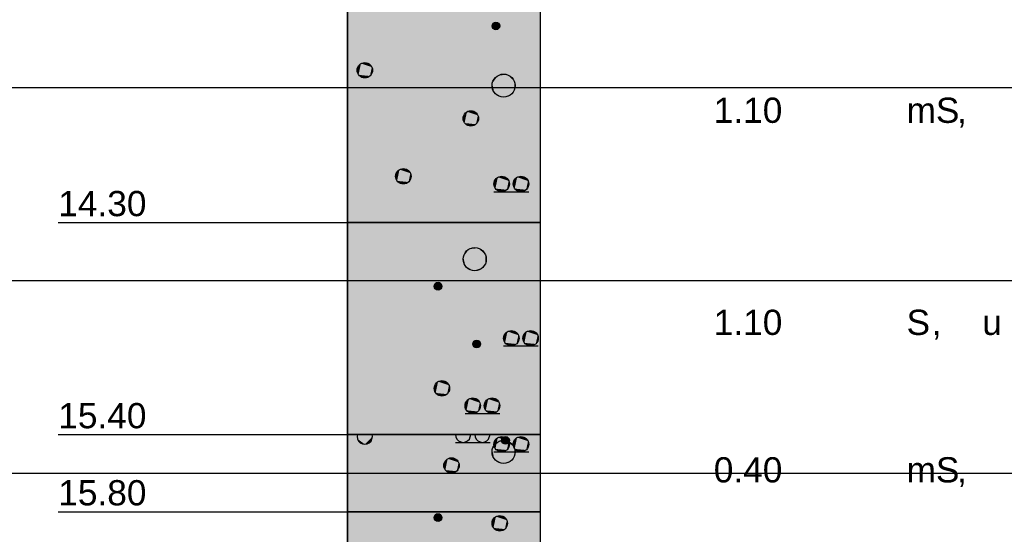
# Model space of a CAD drawing. Extents: x 20 to 841, y 890 to 1189.
# Tile 12 of 50: x 209 to 260, y 1000 to 1027. Entities that reach past the tile are written whole.
import ezdxf

# ---------------------------------------------------------------- set-up
doc = ezdxf.new("R2010")
doc.units = 0
doc.styles.add('Arial', font='Arial')

msp = doc.modelspace()

# ---------------------------------------------------------------- linework, layer by layer
at = {"layer": 'WBMassGr', "color": 7, "linetype": 'CONTINUOUS'}
for points in [[(46, 1023), (705, 1023)], [(46, 1013), (705, 1013)], [(46, 1003), (705, 1003)]]:
    msp.add_lwpolyline(points, dxfattribs=at)
at = {"layer": 'WBObjGr', "color": 7, "linetype": 'CONTINUOUS'}
for points in [[(225.794, 1159), (225.794, 959)], [(235.794, 1159), (235.794, 959)], [(210.794, 1016), (220.794, 1016), (223.794, 1016), (225.794, 1016)], [(235.794, 1016), (225.794, 1016)], [(210.794, 1005), (220.794, 1005), (223.794, 1005), (225.794, 1005)], [(235.794, 1005), (225.794, 1005)], [(210.794, 1001), (220.794, 1001), (223.794, 1001), (225.794, 1001)], [(235.794, 1001), (225.794, 1001)]]:
    msp.add_lwpolyline(points, dxfattribs=at)
at = {"layer": 'WBObjSy', "color": 7, "linetype": 'CONTINUOUS'}
for points in [[(225.794, 1016), (225.794, 1027), (235.794, 1027), (235.794, 1016), (225.794, 1016)], [(233.394, 1017.6), (235.194, 1017.6)], [(225.794, 1005), (225.794, 1016), (235.794, 1016), (235.794, 1005), (225.794, 1005)], [(233.894, 1009.6), (235.694, 1009.6)], [(231.894, 1006.1), (233.694, 1006.1)], [(225.794, 1001), (225.794, 1005), (235.794, 1005), (235.794, 1001), (225.794, 1001)], [(227.094, 1004.9), (227.078, 1005), (226.31, 1005), (226.294, 1004.9), (226.313, 1004.78), (226.37, 1004.66), (226.459, 1004.58), (226.57, 1004.52), (226.694, 1004.5), (226.817, 1004.52), (226.929, 1004.58), (227.017, 1004.66), (227.094, 1004.9)], [(232.194, 1005), (232.194, 1005), (231.394, 1005), (231.394, 1005), (231.413, 1004.88), (231.47, 1004.76), (231.559, 1004.68), (231.67, 1004.62), (231.794, 1004.6), (231.917, 1004.62), (232.029, 1004.68), (232.117, 1004.76), (232.194, 1005)], [(231.394, 1004.6), (233.194, 1004.6)], [(233.194, 1005), (233.194, 1005), (232.394, 1005), (232.394, 1005), (232.413, 1004.88), (232.47, 1004.76), (232.559, 1004.68), (232.67, 1004.62), (232.794, 1004.6), (232.917, 1004.62), (233.029, 1004.68), (233.117, 1004.76), (233.194, 1005)], [(233.394, 1004.1), (235.194, 1004.1)], [(225.794, 998), (225.794, 1001), (235.794, 1001), (235.794, 998), (225.794, 998)]]:
    msp.add_lwpolyline(points, dxfattribs=at)
for centre, radius in [((233.494, 1026.2), 0.2), ((226.694, 1023.9), 0.4), ((233.894, 1023.1), 0.6), ((232.194, 1021.4), 0.4), ((228.694, 1018.4), 0.4), ((233.794, 1018), 0.4), ((234.794, 1018), 0.4), ((232.394, 1014.1), 0.6), ((230.494, 1012.7), 0.2), ((234.294, 1010), 0.4), ((235.294, 1010), 0.4), ((232.494, 1009.7), 0.2), ((230.694, 1007.4), 0.4), ((232.294, 1006.5), 0.4), ((233.294, 1006.5), 0.4), ((233.894, 1004.1), 0.6), ((233.794, 1004.5), 0.4), ((233.994, 1004.7), 0.2), ((234.794, 1004.5), 0.4), ((231.194, 1003.4), 0.4), ((230.494, 1000.7), 0.2), ((233.694, 1000.4), 0.4)]:
    msp.add_circle(centre, radius, dxfattribs=at)
at = {"layer": 'WBObjSy', "color": 30, "linetype": 'CONTINUOUS'}
for points in [[(225.794, 1016), (225.794, 1027), (235.794, 1016), (235.794, 1027)], [(225.794, 1005), (225.794, 1016), (235.794, 1005), (235.794, 1016)], [(225.794, 1001), (225.794, 1005), (235.794, 1001), (235.794, 1005)], [(225.794, 998), (225.794, 1001), (235.794, 998), (235.794, 1001)]]:
    msp.add_solid(points, dxfattribs=at)
at = {"layer": 'WBObjSy', "color": 7, "linetype": 'CONTINUOUS'}
for points in [[(233.298, 1026.24), (233.294, 1026.2), (233.298, 1026.16)], [(233.394, 1026.37), (233.332, 1026.32), (233.298, 1026.24)], [(233.394, 1026.37), (233.298, 1026.24), (233.332, 1026.08)], [(233.332, 1026.32), (233.311, 1026.28), (233.298, 1026.24)], [(233.298, 1026.24), (233.298, 1026.16), (233.332, 1026.08)], [(233.298, 1026.16), (233.311, 1026.12), (233.332, 1026.08)], [(233.394, 1026.37), (233.36, 1026.35), (233.332, 1026.32)], [(233.394, 1026.37), (233.332, 1026.08), (233.628, 1026.05)], [(233.332, 1026.08), (233.36, 1026.05), (233.394, 1026.03)], [(233.332, 1026.08), (233.394, 1026.03), (233.473, 1026)], [(233.332, 1026.08), (233.473, 1026), (233.628, 1026.05)], [(233.473, 1026.4), (233.432, 1026.39), (233.394, 1026.37)], [(233.556, 1026.39), (233.473, 1026.4), (233.394, 1026.37)], [(233.676, 1026.28), (233.556, 1026.39), (233.394, 1026.37)], [(233.628, 1026.05), (233.676, 1026.28), (233.394, 1026.37)], [(233.394, 1026.03), (233.432, 1026.01), (233.473, 1026)], [(233.556, 1026.39), (233.515, 1026.4), (233.473, 1026.4)], [(233.473, 1026), (233.556, 1026.01), (233.628, 1026.05)], [(233.473, 1026), (233.515, 1026), (233.556, 1026.01)], [(233.628, 1026.35), (233.594, 1026.37), (233.556, 1026.39)], [(233.676, 1026.28), (233.628, 1026.35), (233.556, 1026.39)], [(233.556, 1026.01), (233.594, 1026.03), (233.628, 1026.05)], [(233.676, 1026.28), (233.656, 1026.32), (233.628, 1026.35)], [(233.628, 1026.05), (233.676, 1026.12), (233.676, 1026.28)], [(233.628, 1026.05), (233.656, 1026.08), (233.676, 1026.12)], [(233.694, 1026.2), (233.689, 1026.24), (233.676, 1026.28)], [(233.676, 1026.12), (233.694, 1026.2), (233.676, 1026.28)], [(226.302, 1023.98), (226.294, 1023.9), (226.302, 1023.82)], [(226.494, 1024.25), (226.37, 1024.14), (226.302, 1023.98)], [(226.494, 1024.25), (226.302, 1023.98), (226.37, 1023.66)], [(226.37, 1024.14), (226.328, 1024.06), (226.302, 1023.98)], [(226.302, 1023.98), (226.302, 1023.82), (226.37, 1023.66)], [(226.494, 1024.25), (226.426, 1024.2), (226.37, 1024.14)], [(226.494, 1024.25), (226.37, 1023.66), (226.961, 1023.6)], [(226.652, 1024.3), (226.57, 1024.28), (226.494, 1024.25)], [(226.817, 1024.28), (226.652, 1024.3), (226.494, 1024.25)], [(227.059, 1024.06), (226.817, 1024.28), (226.494, 1024.25)], [(226.961, 1023.6), (227.059, 1024.06), (226.494, 1024.25)], [(226.817, 1024.28), (226.736, 1024.3), (226.652, 1024.3)], [(226.961, 1024.2), (226.894, 1024.25), (226.817, 1024.28)], [(227.059, 1024.06), (226.961, 1024.2), (226.817, 1024.28)], [(227.059, 1024.06), (227.017, 1024.14), (226.961, 1024.2)], [(226.961, 1023.6), (227.059, 1023.74), (227.059, 1024.06)], [(227.094, 1023.9), (227.085, 1023.98), (227.059, 1024.06)], [(227.059, 1023.74), (227.094, 1023.9), (227.059, 1024.06)], [(226.302, 1023.82), (226.328, 1023.74), (226.37, 1023.66)], [(226.37, 1023.66), (226.426, 1023.6), (226.494, 1023.55)], [(226.37, 1023.66), (226.494, 1023.55), (226.652, 1023.5)], [(226.37, 1023.66), (226.652, 1023.5), (226.961, 1023.6)], [(226.494, 1023.55), (226.57, 1023.52), (226.652, 1023.5)], [(226.652, 1023.5), (226.817, 1023.52), (226.961, 1023.6)], [(226.652, 1023.5), (226.736, 1023.5), (226.817, 1023.52)], [(226.817, 1023.52), (226.894, 1023.55), (226.961, 1023.6)], [(226.961, 1023.6), (227.017, 1023.66), (227.059, 1023.74)], [(233.594, 1023.62), (233.408, 1023.45), (233.307, 1023.22)], [(233.594, 1023.62), (233.307, 1023.22), (233.408, 1022.75)], [(233.594, 1023.62), (233.492, 1023.55), (233.408, 1023.45)], [(233.594, 1023.62), (233.408, 1022.75), (234.295, 1022.65)], [(233.831, 1023.7), (233.708, 1023.67), (233.594, 1023.62)], [(234.079, 1023.67), (233.831, 1023.7), (233.594, 1023.62)], [(234.442, 1023.34), (234.079, 1023.67), (233.594, 1023.62)], [(234.295, 1022.65), (234.442, 1023.34), (233.594, 1023.62)], [(234.079, 1023.67), (233.956, 1023.7), (233.831, 1023.7)], [(234.295, 1023.55), (234.194, 1023.62), (234.079, 1023.67)], [(234.442, 1023.34), (234.295, 1023.55), (234.079, 1023.67)], [(234.442, 1023.34), (234.379, 1023.45), (234.295, 1023.55)], [(233.307, 1023.22), (233.294, 1023.1), (233.307, 1022.98)], [(233.408, 1023.45), (233.346, 1023.34), (233.307, 1023.22)], [(233.307, 1023.22), (233.307, 1022.98), (233.408, 1022.75)], [(233.307, 1022.98), (233.346, 1022.86), (233.408, 1022.75)], [(234.295, 1022.65), (234.442, 1022.86), (234.442, 1023.34)], [(234.494, 1023.1), (234.481, 1023.22), (234.442, 1023.34)], [(234.442, 1022.86), (234.494, 1023.1), (234.442, 1023.34)], [(233.408, 1022.75), (233.492, 1022.65), (233.594, 1022.58)], [(233.408, 1022.75), (233.594, 1022.58), (233.831, 1022.5)], [(233.408, 1022.75), (233.831, 1022.5), (234.295, 1022.65)], [(233.594, 1022.58), (233.708, 1022.53), (233.831, 1022.5)], [(233.831, 1022.5), (234.079, 1022.53), (234.295, 1022.65)], [(233.831, 1022.5), (233.956, 1022.5), (234.079, 1022.53)], [(234.079, 1022.53), (234.194, 1022.58), (234.295, 1022.65)], [(234.295, 1022.65), (234.379, 1022.75), (234.442, 1022.86)], [(231.802, 1021.48), (231.794, 1021.4), (231.802, 1021.32)], [(231.994, 1021.75), (231.87, 1021.64), (231.802, 1021.48)], [(231.994, 1021.75), (231.802, 1021.48), (231.87, 1021.16)], [(231.87, 1021.64), (231.828, 1021.56), (231.802, 1021.48)], [(231.802, 1021.48), (231.802, 1021.32), (231.87, 1021.16)], [(231.994, 1021.75), (231.926, 1021.7), (231.87, 1021.64)], [(231.994, 1021.75), (231.87, 1021.16), (232.461, 1021.1)], [(232.152, 1021.8), (232.07, 1021.78), (231.994, 1021.75)], [(232.317, 1021.78), (232.152, 1021.8), (231.994, 1021.75)], [(232.559, 1021.56), (232.317, 1021.78), (231.994, 1021.75)], [(232.461, 1021.1), (232.559, 1021.56), (231.994, 1021.75)], [(232.317, 1021.78), (232.236, 1021.8), (232.152, 1021.8)], [(232.461, 1021.7), (232.394, 1021.75), (232.317, 1021.78)], [(232.559, 1021.56), (232.461, 1021.7), (232.317, 1021.78)], [(232.559, 1021.56), (232.517, 1021.64), (232.461, 1021.7)], [(232.461, 1021.1), (232.559, 1021.24), (232.559, 1021.56)], [(232.594, 1021.4), (232.585, 1021.48), (232.559, 1021.56)], [(232.559, 1021.24), (232.594, 1021.4), (232.559, 1021.56)], [(231.802, 1021.32), (231.828, 1021.24), (231.87, 1021.16)], [(231.87, 1021.16), (231.926, 1021.1), (231.994, 1021.05)], [(231.87, 1021.16), (231.994, 1021.05), (232.152, 1021)], [(231.87, 1021.16), (232.152, 1021), (232.461, 1021.1)], [(231.994, 1021.05), (232.07, 1021.02), (232.152, 1021)], [(232.152, 1021), (232.317, 1021.02), (232.461, 1021.1)], [(232.152, 1021), (232.236, 1021), (232.317, 1021.02)], [(232.317, 1021.02), (232.394, 1021.05), (232.461, 1021.1)], [(232.461, 1021.1), (232.517, 1021.16), (232.559, 1021.24)], [(228.302, 1018.48), (228.294, 1018.4), (228.302, 1018.32)], [(228.494, 1018.75), (228.37, 1018.64), (228.302, 1018.48)], [(228.494, 1018.75), (228.302, 1018.48), (228.37, 1018.16)], [(228.37, 1018.64), (228.328, 1018.56), (228.302, 1018.48)], [(228.302, 1018.48), (228.302, 1018.32), (228.37, 1018.16)], [(228.494, 1018.75), (228.426, 1018.7), (228.37, 1018.64)], [(228.494, 1018.75), (228.37, 1018.16), (228.961, 1018.1)], [(228.652, 1018.8), (228.57, 1018.78), (228.494, 1018.75)], [(228.817, 1018.78), (228.652, 1018.8), (228.494, 1018.75)], [(229.059, 1018.56), (228.817, 1018.78), (228.494, 1018.75)], [(228.961, 1018.1), (229.059, 1018.56), (228.494, 1018.75)], [(228.817, 1018.78), (228.736, 1018.8), (228.652, 1018.8)], [(228.961, 1018.7), (228.894, 1018.75), (228.817, 1018.78)], [(229.059, 1018.56), (228.961, 1018.7), (228.817, 1018.78)], [(229.059, 1018.56), (229.017, 1018.64), (228.961, 1018.7)], [(228.961, 1018.1), (229.059, 1018.24), (229.059, 1018.56)], [(229.094, 1018.4), (229.085, 1018.48), (229.059, 1018.56)], [(229.059, 1018.24), (229.094, 1018.4), (229.059, 1018.56)], [(233.594, 1018.35), (233.47, 1018.24), (233.402, 1018.08)], [(233.594, 1018.35), (233.402, 1018.08), (233.47, 1017.76)], [(233.594, 1018.35), (233.526, 1018.3), (233.47, 1018.24)], [(233.594, 1018.35), (233.47, 1017.76), (234.061, 1017.7)], [(233.752, 1018.4), (233.67, 1018.38), (233.594, 1018.35)], [(233.917, 1018.38), (233.752, 1018.4), (233.594, 1018.35)], [(234.159, 1018.16), (233.917, 1018.38), (233.594, 1018.35)], [(234.061, 1017.7), (234.159, 1018.16), (233.594, 1018.35)], [(233.917, 1018.38), (233.836, 1018.4), (233.752, 1018.4)], [(234.061, 1018.3), (233.994, 1018.35), (233.917, 1018.38)], [(234.159, 1018.16), (234.061, 1018.3), (233.917, 1018.38)], [(234.594, 1018.35), (234.47, 1018.24), (234.402, 1018.08)], [(234.594, 1018.35), (234.402, 1018.08), (234.47, 1017.76)], [(234.594, 1018.35), (234.526, 1018.3), (234.47, 1018.24)], [(234.594, 1018.35), (234.47, 1017.76), (235.061, 1017.7)], [(234.752, 1018.4), (234.67, 1018.38), (234.594, 1018.35)], [(234.917, 1018.38), (234.752, 1018.4), (234.594, 1018.35)], [(235.159, 1018.16), (234.917, 1018.38), (234.594, 1018.35)], [(235.061, 1017.7), (235.159, 1018.16), (234.594, 1018.35)], [(234.917, 1018.38), (234.836, 1018.4), (234.752, 1018.4)], [(235.061, 1018.3), (234.994, 1018.35), (234.917, 1018.38)], [(235.159, 1018.16), (235.061, 1018.3), (234.917, 1018.38)], [(228.302, 1018.32), (228.328, 1018.24), (228.37, 1018.16)], [(228.37, 1018.16), (228.426, 1018.1), (228.494, 1018.05)], [(228.37, 1018.16), (228.494, 1018.05), (228.652, 1018)], [(228.37, 1018.16), (228.652, 1018), (228.961, 1018.1)], [(228.494, 1018.05), (228.57, 1018.02), (228.652, 1018)], [(228.652, 1018), (228.817, 1018.02), (228.961, 1018.1)], [(228.652, 1018), (228.736, 1018), (228.817, 1018.02)], [(228.817, 1018.02), (228.894, 1018.05), (228.961, 1018.1)], [(228.961, 1018.1), (229.017, 1018.16), (229.059, 1018.24)], [(233.402, 1018.08), (233.394, 1018), (233.402, 1017.92)], [(233.47, 1018.24), (233.428, 1018.16), (233.402, 1018.08)], [(233.402, 1018.08), (233.402, 1017.92), (233.47, 1017.76)], [(233.402, 1017.92), (233.428, 1017.84), (233.47, 1017.76)], [(234.159, 1018.16), (234.117, 1018.24), (234.061, 1018.3)], [(234.061, 1017.7), (234.159, 1017.84), (234.159, 1018.16)], [(234.061, 1017.7), (234.117, 1017.76), (234.159, 1017.84)], [(234.194, 1018), (234.185, 1018.08), (234.159, 1018.16)], [(234.159, 1017.84), (234.194, 1018), (234.159, 1018.16)], [(234.402, 1018.08), (234.394, 1018), (234.402, 1017.92)], [(234.47, 1018.24), (234.428, 1018.16), (234.402, 1018.08)], [(234.402, 1018.08), (234.402, 1017.92), (234.47, 1017.76)], [(234.402, 1017.92), (234.428, 1017.84), (234.47, 1017.76)], [(235.159, 1018.16), (235.117, 1018.24), (235.061, 1018.3)], [(235.061, 1017.7), (235.159, 1017.84), (235.159, 1018.16)], [(235.061, 1017.7), (235.117, 1017.76), (235.159, 1017.84)], [(235.194, 1018), (235.185, 1018.08), (235.159, 1018.16)], [(235.159, 1017.84), (235.194, 1018), (235.159, 1018.16)], [(233.47, 1017.76), (233.526, 1017.7), (233.594, 1017.65)], [(233.47, 1017.76), (233.594, 1017.65), (233.752, 1017.6)], [(233.47, 1017.76), (233.752, 1017.6), (234.061, 1017.7)], [(233.594, 1017.65), (233.67, 1017.62), (233.752, 1017.6)], [(233.752, 1017.6), (233.917, 1017.62), (234.061, 1017.7)], [(233.752, 1017.6), (233.836, 1017.6), (233.917, 1017.62)], [(233.917, 1017.62), (233.994, 1017.65), (234.061, 1017.7)], [(234.47, 1017.76), (234.526, 1017.7), (234.594, 1017.65)], [(234.47, 1017.76), (234.594, 1017.65), (234.752, 1017.6)], [(234.47, 1017.76), (234.752, 1017.6), (235.061, 1017.7)], [(234.594, 1017.65), (234.67, 1017.62), (234.752, 1017.6)], [(234.752, 1017.6), (234.917, 1017.62), (235.061, 1017.7)], [(234.752, 1017.6), (234.836, 1017.6), (234.917, 1017.62)], [(234.917, 1017.62), (234.994, 1017.65), (235.061, 1017.7)], [(232.094, 1014.62), (231.908, 1014.45), (231.807, 1014.22)], [(232.094, 1014.62), (231.807, 1014.22), (231.908, 1013.75)], [(231.908, 1014.45), (231.846, 1014.34), (231.807, 1014.22)], [(232.094, 1014.62), (231.992, 1014.55), (231.908, 1014.45)], [(232.094, 1014.62), (231.908, 1013.75), (232.795, 1013.65)], [(232.331, 1014.7), (232.208, 1014.67), (232.094, 1014.62)], [(232.579, 1014.67), (232.331, 1014.7), (232.094, 1014.62)], [(232.942, 1014.34), (232.579, 1014.67), (232.094, 1014.62)], [(232.795, 1013.65), (232.942, 1014.34), (232.094, 1014.62)], [(232.579, 1014.67), (232.456, 1014.7), (232.331, 1014.7)], [(232.795, 1014.55), (232.694, 1014.62), (232.579, 1014.67)], [(232.942, 1014.34), (232.795, 1014.55), (232.579, 1014.67)], [(232.942, 1014.34), (232.879, 1014.45), (232.795, 1014.55)], [(232.795, 1013.65), (232.942, 1013.86), (232.942, 1014.34)], [(232.994, 1014.1), (232.981, 1014.22), (232.942, 1014.34)], [(232.942, 1013.86), (232.994, 1014.1), (232.942, 1014.34)], [(231.807, 1014.22), (231.794, 1014.1), (231.807, 1013.98)], [(231.807, 1014.22), (231.807, 1013.98), (231.908, 1013.75)], [(231.807, 1013.98), (231.846, 1013.86), (231.908, 1013.75)], [(232.795, 1013.65), (232.879, 1013.75), (232.942, 1013.86)], [(231.908, 1013.75), (231.992, 1013.65), (232.094, 1013.58)], [(231.908, 1013.75), (232.094, 1013.58), (232.331, 1013.5)], [(231.908, 1013.75), (232.331, 1013.5), (232.795, 1013.65)], [(232.094, 1013.58), (232.208, 1013.53), (232.331, 1013.5)], [(232.331, 1013.5), (232.579, 1013.53), (232.795, 1013.65)], [(232.331, 1013.5), (232.456, 1013.5), (232.579, 1013.53)], [(232.579, 1013.53), (232.694, 1013.58), (232.795, 1013.65)], [(230.298, 1012.74), (230.294, 1012.7), (230.298, 1012.66)], [(230.394, 1012.87), (230.332, 1012.82), (230.298, 1012.74)], [(230.394, 1012.87), (230.298, 1012.74), (230.332, 1012.58)], [(230.332, 1012.82), (230.311, 1012.78), (230.298, 1012.74)], [(230.298, 1012.74), (230.298, 1012.66), (230.332, 1012.58)], [(230.394, 1012.87), (230.36, 1012.85), (230.332, 1012.82)], [(230.394, 1012.87), (230.332, 1012.58), (230.628, 1012.55)], [(230.473, 1012.9), (230.432, 1012.89), (230.394, 1012.87)], [(230.556, 1012.89), (230.473, 1012.9), (230.394, 1012.87)], [(230.676, 1012.78), (230.556, 1012.89), (230.394, 1012.87)], [(230.628, 1012.55), (230.676, 1012.78), (230.394, 1012.87)], [(230.556, 1012.89), (230.515, 1012.9), (230.473, 1012.9)], [(230.628, 1012.85), (230.594, 1012.87), (230.556, 1012.89)], [(230.676, 1012.78), (230.628, 1012.85), (230.556, 1012.89)], [(230.676, 1012.78), (230.656, 1012.82), (230.628, 1012.85)], [(230.628, 1012.55), (230.676, 1012.62), (230.676, 1012.78)], [(230.694, 1012.7), (230.689, 1012.74), (230.676, 1012.78)], [(230.676, 1012.62), (230.694, 1012.7), (230.676, 1012.78)], [(230.298, 1012.66), (230.311, 1012.62), (230.332, 1012.58)], [(230.332, 1012.58), (230.36, 1012.55), (230.394, 1012.53)], [(230.332, 1012.58), (230.394, 1012.53), (230.473, 1012.5)], [(230.332, 1012.58), (230.473, 1012.5), (230.628, 1012.55)], [(230.394, 1012.53), (230.432, 1012.51), (230.473, 1012.5)], [(230.473, 1012.5), (230.556, 1012.51), (230.628, 1012.55)], [(230.473, 1012.5), (230.515, 1012.5), (230.556, 1012.51)], [(230.556, 1012.51), (230.594, 1012.53), (230.628, 1012.55)], [(230.628, 1012.55), (230.656, 1012.58), (230.676, 1012.62)], [(234.094, 1010.35), (233.97, 1010.24), (233.902, 1010.08)], [(234.094, 1010.35), (233.902, 1010.08), (233.97, 1009.76)], [(233.97, 1010.24), (233.928, 1010.16), (233.902, 1010.08)], [(234.094, 1010.35), (234.026, 1010.3), (233.97, 1010.24)], [(234.094, 1010.35), (233.97, 1009.76), (234.561, 1009.7)], [(234.252, 1010.4), (234.17, 1010.38), (234.094, 1010.35)], [(234.417, 1010.38), (234.252, 1010.4), (234.094, 1010.35)], [(234.659, 1010.16), (234.417, 1010.38), (234.094, 1010.35)], [(234.561, 1009.7), (234.659, 1010.16), (234.094, 1010.35)], [(234.417, 1010.38), (234.336, 1010.4), (234.252, 1010.4)], [(234.561, 1010.3), (234.494, 1010.35), (234.417, 1010.38)], [(234.659, 1010.16), (234.561, 1010.3), (234.417, 1010.38)], [(234.659, 1010.16), (234.617, 1010.24), (234.561, 1010.3)], [(235.094, 1010.35), (234.97, 1010.24), (234.902, 1010.08)], [(235.094, 1010.35), (234.902, 1010.08), (234.97, 1009.76)], [(234.97, 1010.24), (234.928, 1010.16), (234.902, 1010.08)], [(235.094, 1010.35), (235.026, 1010.3), (234.97, 1010.24)], [(235.094, 1010.35), (234.97, 1009.76), (235.561, 1009.7)], [(235.252, 1010.4), (235.17, 1010.38), (235.094, 1010.35)], [(235.417, 1010.38), (235.252, 1010.4), (235.094, 1010.35)], [(235.659, 1010.16), (235.417, 1010.38), (235.094, 1010.35)], [(235.561, 1009.7), (235.659, 1010.16), (235.094, 1010.35)], [(235.417, 1010.38), (235.336, 1010.4), (235.252, 1010.4)], [(235.561, 1010.3), (235.494, 1010.35), (235.417, 1010.38)], [(235.659, 1010.16), (235.561, 1010.3), (235.417, 1010.38)], [(235.659, 1010.16), (235.617, 1010.24), (235.561, 1010.3)], [(232.298, 1009.74), (232.294, 1009.7), (232.298, 1009.66)], [(232.394, 1009.87), (232.332, 1009.82), (232.298, 1009.74)], [(232.394, 1009.87), (232.298, 1009.74), (232.332, 1009.58)], [(232.332, 1009.82), (232.311, 1009.78), (232.298, 1009.74)], [(232.298, 1009.74), (232.298, 1009.66), (232.332, 1009.58)], [(232.394, 1009.87), (232.36, 1009.85), (232.332, 1009.82)], [(232.394, 1009.87), (232.332, 1009.58), (232.628, 1009.55)], [(232.473, 1009.9), (232.432, 1009.89), (232.394, 1009.87)], [(232.556, 1009.89), (232.473, 1009.9), (232.394, 1009.87)], [(232.676, 1009.78), (232.556, 1009.89), (232.394, 1009.87)], [(232.628, 1009.55), (232.676, 1009.78), (232.394, 1009.87)], [(232.556, 1009.89), (232.515, 1009.9), (232.473, 1009.9)], [(232.628, 1009.85), (232.594, 1009.87), (232.556, 1009.89)], [(232.676, 1009.78), (232.628, 1009.85), (232.556, 1009.89)], [(232.676, 1009.78), (232.656, 1009.82), (232.628, 1009.85)], [(232.628, 1009.55), (232.676, 1009.62), (232.676, 1009.78)], [(232.694, 1009.7), (232.689, 1009.74), (232.676, 1009.78)], [(232.676, 1009.62), (232.694, 1009.7), (232.676, 1009.78)], [(233.902, 1010.08), (233.894, 1010), (233.902, 1009.92)], [(233.902, 1010.08), (233.902, 1009.92), (233.97, 1009.76)], [(233.902, 1009.92), (233.928, 1009.84), (233.97, 1009.76)], [(233.97, 1009.76), (234.026, 1009.7), (234.094, 1009.65)], [(233.97, 1009.76), (234.094, 1009.65), (234.252, 1009.6)], [(233.97, 1009.76), (234.252, 1009.6), (234.561, 1009.7)], [(234.252, 1009.6), (234.417, 1009.62), (234.561, 1009.7)], [(234.417, 1009.62), (234.494, 1009.65), (234.561, 1009.7)], [(234.561, 1009.7), (234.659, 1009.84), (234.659, 1010.16)], [(234.561, 1009.7), (234.617, 1009.76), (234.659, 1009.84)], [(234.694, 1010), (234.685, 1010.08), (234.659, 1010.16)], [(234.659, 1009.84), (234.694, 1010), (234.659, 1010.16)], [(234.902, 1010.08), (234.894, 1010), (234.902, 1009.92)], [(234.902, 1010.08), (234.902, 1009.92), (234.97, 1009.76)], [(234.902, 1009.92), (234.928, 1009.84), (234.97, 1009.76)], [(234.97, 1009.76), (235.026, 1009.7), (235.094, 1009.65)], [(234.97, 1009.76), (235.094, 1009.65), (235.252, 1009.6)], [(234.97, 1009.76), (235.252, 1009.6), (235.561, 1009.7)], [(235.252, 1009.6), (235.417, 1009.62), (235.561, 1009.7)], [(235.417, 1009.62), (235.494, 1009.65), (235.561, 1009.7)], [(235.561, 1009.7), (235.659, 1009.84), (235.659, 1010.16)], [(235.561, 1009.7), (235.617, 1009.76), (235.659, 1009.84)], [(235.694, 1010), (235.685, 1010.08), (235.659, 1010.16)], [(235.659, 1009.84), (235.694, 1010), (235.659, 1010.16)], [(232.298, 1009.66), (232.311, 1009.62), (232.332, 1009.58)], [(232.332, 1009.58), (232.36, 1009.55), (232.394, 1009.53)], [(232.332, 1009.58), (232.394, 1009.53), (232.473, 1009.5)], [(232.332, 1009.58), (232.473, 1009.5), (232.628, 1009.55)], [(232.394, 1009.53), (232.432, 1009.51), (232.473, 1009.5)], [(232.473, 1009.5), (232.556, 1009.51), (232.628, 1009.55)], [(232.473, 1009.5), (232.515, 1009.5), (232.556, 1009.51)], [(232.556, 1009.51), (232.594, 1009.53), (232.628, 1009.55)], [(232.628, 1009.55), (232.656, 1009.58), (232.676, 1009.62)], [(234.094, 1009.65), (234.17, 1009.62), (234.252, 1009.6)], [(234.252, 1009.6), (234.336, 1009.6), (234.417, 1009.62)], [(235.094, 1009.65), (235.17, 1009.62), (235.252, 1009.6)], [(235.252, 1009.6), (235.336, 1009.6), (235.417, 1009.62)], [(230.494, 1007.75), (230.37, 1007.64), (230.302, 1007.48)], [(230.494, 1007.75), (230.302, 1007.48), (230.37, 1007.16)], [(230.37, 1007.64), (230.328, 1007.56), (230.302, 1007.48)], [(230.494, 1007.75), (230.426, 1007.7), (230.37, 1007.64)], [(230.494, 1007.75), (230.37, 1007.16), (230.961, 1007.1)], [(230.652, 1007.8), (230.57, 1007.78), (230.494, 1007.75)], [(230.817, 1007.78), (230.652, 1007.8), (230.494, 1007.75)], [(231.059, 1007.56), (230.817, 1007.78), (230.494, 1007.75)], [(230.961, 1007.1), (231.059, 1007.56), (230.494, 1007.75)], [(230.817, 1007.78), (230.736, 1007.8), (230.652, 1007.8)], [(230.961, 1007.7), (230.894, 1007.75), (230.817, 1007.78)], [(231.059, 1007.56), (230.961, 1007.7), (230.817, 1007.78)], [(231.059, 1007.56), (231.017, 1007.64), (230.961, 1007.7)], [(230.302, 1007.48), (230.294, 1007.4), (230.302, 1007.32)], [(230.302, 1007.48), (230.302, 1007.32), (230.37, 1007.16)], [(230.302, 1007.32), (230.328, 1007.24), (230.37, 1007.16)], [(230.37, 1007.16), (230.426, 1007.1), (230.494, 1007.05)], [(230.37, 1007.16), (230.494, 1007.05), (230.652, 1007)], [(230.37, 1007.16), (230.652, 1007), (230.961, 1007.1)], [(230.961, 1007.1), (231.059, 1007.24), (231.059, 1007.56)], [(230.961, 1007.1), (231.017, 1007.16), (231.059, 1007.24)], [(231.094, 1007.4), (231.085, 1007.48), (231.059, 1007.56)], [(231.059, 1007.24), (231.094, 1007.4), (231.059, 1007.56)], [(230.494, 1007.05), (230.57, 1007.02), (230.652, 1007)], [(230.652, 1007), (230.817, 1007.02), (230.961, 1007.1)], [(230.652, 1007), (230.736, 1007), (230.817, 1007.02)], [(230.817, 1007.02), (230.894, 1007.05), (230.961, 1007.1)], [(232.094, 1006.85), (231.97, 1006.74), (231.902, 1006.58)], [(232.094, 1006.85), (231.902, 1006.58), (231.97, 1006.26)], [(231.97, 1006.74), (231.928, 1006.66), (231.902, 1006.58)], [(232.094, 1006.85), (232.026, 1006.8), (231.97, 1006.74)], [(232.094, 1006.85), (231.97, 1006.26), (232.561, 1006.2)], [(232.252, 1006.9), (232.17, 1006.88), (232.094, 1006.85)], [(232.417, 1006.88), (232.252, 1006.9), (232.094, 1006.85)], [(232.659, 1006.66), (232.417, 1006.88), (232.094, 1006.85)], [(232.561, 1006.2), (232.659, 1006.66), (232.094, 1006.85)], [(232.417, 1006.88), (232.336, 1006.9), (232.252, 1006.9)], [(232.561, 1006.8), (232.494, 1006.85), (232.417, 1006.88)], [(232.659, 1006.66), (232.561, 1006.8), (232.417, 1006.88)], [(232.659, 1006.66), (232.617, 1006.74), (232.561, 1006.8)], [(232.561, 1006.2), (232.659, 1006.34), (232.659, 1006.66)], [(232.694, 1006.5), (232.685, 1006.58), (232.659, 1006.66)], [(232.659, 1006.34), (232.694, 1006.5), (232.659, 1006.66)], [(233.094, 1006.85), (232.97, 1006.74), (232.902, 1006.58)], [(233.094, 1006.85), (232.902, 1006.58), (232.97, 1006.26)], [(232.97, 1006.74), (232.928, 1006.66), (232.902, 1006.58)], [(233.094, 1006.85), (233.026, 1006.8), (232.97, 1006.74)], [(233.094, 1006.85), (232.97, 1006.26), (233.561, 1006.2)], [(233.252, 1006.9), (233.17, 1006.88), (233.094, 1006.85)], [(233.417, 1006.88), (233.252, 1006.9), (233.094, 1006.85)], [(233.659, 1006.66), (233.417, 1006.88), (233.094, 1006.85)], [(233.561, 1006.2), (233.659, 1006.66), (233.094, 1006.85)], [(233.417, 1006.88), (233.336, 1006.9), (233.252, 1006.9)], [(233.561, 1006.8), (233.494, 1006.85), (233.417, 1006.88)], [(233.659, 1006.66), (233.561, 1006.8), (233.417, 1006.88)], [(233.659, 1006.66), (233.617, 1006.74), (233.561, 1006.8)], [(233.561, 1006.2), (233.659, 1006.34), (233.659, 1006.66)], [(233.694, 1006.5), (233.685, 1006.58), (233.659, 1006.66)], [(233.659, 1006.34), (233.694, 1006.5), (233.659, 1006.66)], [(231.902, 1006.58), (231.894, 1006.5), (231.902, 1006.42)], [(231.902, 1006.58), (231.902, 1006.42), (231.97, 1006.26)], [(231.902, 1006.42), (231.928, 1006.34), (231.97, 1006.26)], [(231.97, 1006.26), (232.026, 1006.2), (232.094, 1006.15)], [(231.97, 1006.26), (232.094, 1006.15), (232.252, 1006.1)], [(231.97, 1006.26), (232.252, 1006.1), (232.561, 1006.2)], [(232.094, 1006.15), (232.17, 1006.12), (232.252, 1006.1)], [(232.252, 1006.1), (232.417, 1006.12), (232.561, 1006.2)], [(232.252, 1006.1), (232.336, 1006.1), (232.417, 1006.12)], [(232.417, 1006.12), (232.494, 1006.15), (232.561, 1006.2)], [(232.561, 1006.2), (232.617, 1006.26), (232.659, 1006.34)], [(232.902, 1006.58), (232.894, 1006.5), (232.902, 1006.42)], [(232.902, 1006.58), (232.902, 1006.42), (232.97, 1006.26)], [(232.902, 1006.42), (232.928, 1006.34), (232.97, 1006.26)], [(232.97, 1006.26), (233.026, 1006.2), (233.094, 1006.15)], [(232.97, 1006.26), (233.094, 1006.15), (233.252, 1006.1)], [(232.97, 1006.26), (233.252, 1006.1), (233.561, 1006.2)], [(233.094, 1006.15), (233.17, 1006.12), (233.252, 1006.1)], [(233.252, 1006.1), (233.417, 1006.12), (233.561, 1006.2)], [(233.252, 1006.1), (233.336, 1006.1), (233.417, 1006.12)], [(233.417, 1006.12), (233.494, 1006.15), (233.561, 1006.2)], [(233.561, 1006.2), (233.617, 1006.26), (233.659, 1006.34)], [(226.31, 1005), (226.294, 1004.9), (226.313, 1004.78)], [(227.094, 1004.9), (227.078, 1005), (226.31, 1005)], [(227.094, 1004.9), (226.31, 1005), (226.313, 1004.78)], [(227.094, 1004.9), (226.313, 1004.78), (226.694, 1004.5)], [(226.313, 1004.78), (226.37, 1004.66), (226.459, 1004.58)], [(226.313, 1004.78), (226.459, 1004.58), (226.694, 1004.5)], [(226.459, 1004.58), (226.57, 1004.52), (226.694, 1004.5)], [(226.694, 1004.5), (226.929, 1004.58), (227.094, 1004.9)], [(226.694, 1004.5), (226.817, 1004.52), (226.929, 1004.58)], [(226.929, 1004.58), (227.017, 1004.66), (227.094, 1004.9)], [(233.594, 1004.62), (233.408, 1004.45), (233.307, 1004.22)], [(233.594, 1004.62), (233.307, 1004.22), (233.408, 1003.75)], [(233.402, 1004.58), (233.394, 1004.5), (233.402, 1004.42)], [(233.594, 1004.85), (233.47, 1004.74), (233.402, 1004.58)], [(233.594, 1004.85), (233.402, 1004.58), (233.47, 1004.26)], [(233.47, 1004.74), (233.428, 1004.66), (233.402, 1004.58)], [(233.402, 1004.58), (233.402, 1004.42), (233.47, 1004.26)], [(233.594, 1004.62), (233.492, 1004.55), (233.408, 1004.45)], [(233.594, 1004.62), (233.408, 1003.75), (234.295, 1003.65)], [(233.594, 1004.85), (233.526, 1004.8), (233.47, 1004.74)], [(233.594, 1004.85), (233.47, 1004.26), (234.061, 1004.2)], [(233.752, 1004.9), (233.67, 1004.88), (233.594, 1004.85)], [(233.917, 1004.88), (233.752, 1004.9), (233.594, 1004.85)], [(234.159, 1004.66), (233.917, 1004.88), (233.594, 1004.85)], [(234.061, 1004.2), (234.159, 1004.66), (233.594, 1004.85)], [(233.831, 1004.7), (233.708, 1004.67), (233.594, 1004.62)], [(234.079, 1004.67), (233.831, 1004.7), (233.594, 1004.62)], [(234.442, 1004.34), (234.079, 1004.67), (233.594, 1004.62)], [(234.295, 1003.65), (234.442, 1004.34), (233.594, 1004.62)], [(233.917, 1004.88), (233.836, 1004.9), (233.752, 1004.9)], [(233.798, 1004.74), (233.794, 1004.7), (233.798, 1004.66)], [(233.894, 1004.87), (233.832, 1004.82), (233.798, 1004.74)], [(233.894, 1004.87), (233.798, 1004.74), (233.832, 1004.58)], [(233.832, 1004.82), (233.811, 1004.78), (233.798, 1004.74)], [(233.798, 1004.74), (233.798, 1004.66), (233.832, 1004.58)], [(233.798, 1004.66), (233.811, 1004.62), (233.832, 1004.58)], [(234.079, 1004.67), (233.956, 1004.7), (233.831, 1004.7)], [(233.894, 1004.87), (233.86, 1004.85), (233.832, 1004.82)], [(233.894, 1004.87), (233.832, 1004.58), (234.128, 1004.55)], [(233.832, 1004.58), (233.86, 1004.55), (233.894, 1004.53)], [(233.832, 1004.58), (233.894, 1004.53), (233.973, 1004.5)], [(233.832, 1004.58), (233.973, 1004.5), (234.128, 1004.55)], [(233.973, 1004.9), (233.932, 1004.89), (233.894, 1004.87)], [(234.056, 1004.89), (233.973, 1004.9), (233.894, 1004.87)], [(234.176, 1004.78), (234.056, 1004.89), (233.894, 1004.87)], [(234.128, 1004.55), (234.176, 1004.78), (233.894, 1004.87)], [(234.061, 1004.8), (233.994, 1004.85), (233.917, 1004.88)], [(234.159, 1004.66), (234.061, 1004.8), (233.917, 1004.88)], [(234.056, 1004.89), (234.015, 1004.9), (233.973, 1004.9)], [(234.128, 1004.85), (234.094, 1004.87), (234.056, 1004.89)], [(234.176, 1004.78), (234.128, 1004.85), (234.056, 1004.89)], [(234.159, 1004.66), (234.117, 1004.74), (234.061, 1004.8)], [(234.061, 1004.2), (234.159, 1004.34), (234.159, 1004.66)], [(234.295, 1004.55), (234.194, 1004.62), (234.079, 1004.67)], [(234.442, 1004.34), (234.295, 1004.55), (234.079, 1004.67)], [(234.176, 1004.78), (234.156, 1004.82), (234.128, 1004.85)], [(234.128, 1004.55), (234.176, 1004.62), (234.176, 1004.78)], [(234.128, 1004.55), (234.156, 1004.58), (234.176, 1004.62)], [(234.194, 1004.5), (234.185, 1004.58), (234.159, 1004.66)], [(234.159, 1004.34), (234.194, 1004.5), (234.159, 1004.66)], [(234.194, 1004.7), (234.189, 1004.74), (234.176, 1004.78)], [(234.176, 1004.62), (234.194, 1004.7), (234.176, 1004.78)], [(234.402, 1004.58), (234.394, 1004.5), (234.402, 1004.42)], [(234.594, 1004.85), (234.47, 1004.74), (234.402, 1004.58)], [(234.594, 1004.85), (234.402, 1004.58), (234.47, 1004.26)], [(234.47, 1004.74), (234.428, 1004.66), (234.402, 1004.58)], [(234.402, 1004.58), (234.402, 1004.42), (234.47, 1004.26)], [(234.594, 1004.85), (234.526, 1004.8), (234.47, 1004.74)], [(234.594, 1004.85), (234.47, 1004.26), (235.061, 1004.2)], [(234.752, 1004.9), (234.67, 1004.88), (234.594, 1004.85)], [(234.917, 1004.88), (234.752, 1004.9), (234.594, 1004.85)], [(235.159, 1004.66), (234.917, 1004.88), (234.594, 1004.85)], [(235.061, 1004.2), (235.159, 1004.66), (234.594, 1004.85)], [(234.917, 1004.88), (234.836, 1004.9), (234.752, 1004.9)], [(235.061, 1004.8), (234.994, 1004.85), (234.917, 1004.88)], [(235.159, 1004.66), (235.061, 1004.8), (234.917, 1004.88)], [(235.159, 1004.66), (235.117, 1004.74), (235.061, 1004.8)], [(235.061, 1004.2), (235.159, 1004.34), (235.159, 1004.66)], [(235.194, 1004.5), (235.185, 1004.58), (235.159, 1004.66)], [(235.159, 1004.34), (235.194, 1004.5), (235.159, 1004.66)], [(233.307, 1004.22), (233.294, 1004.1), (233.307, 1003.98)], [(233.408, 1004.45), (233.346, 1004.34), (233.307, 1004.22)], [(233.307, 1004.22), (233.307, 1003.98), (233.408, 1003.75)], [(233.402, 1004.42), (233.428, 1004.34), (233.47, 1004.26)], [(233.47, 1004.26), (233.526, 1004.2), (233.594, 1004.15)], [(233.47, 1004.26), (233.594, 1004.15), (233.752, 1004.1)], [(233.47, 1004.26), (233.752, 1004.1), (234.061, 1004.2)], [(233.594, 1004.15), (233.67, 1004.12), (233.752, 1004.1)], [(233.752, 1004.1), (233.917, 1004.12), (234.061, 1004.2)], [(233.752, 1004.1), (233.836, 1004.1), (233.917, 1004.12)], [(233.894, 1004.53), (233.932, 1004.51), (233.973, 1004.5)], [(233.917, 1004.12), (233.994, 1004.15), (234.061, 1004.2)], [(233.973, 1004.5), (234.056, 1004.51), (234.128, 1004.55)], [(233.973, 1004.5), (234.015, 1004.5), (234.056, 1004.51)], [(234.056, 1004.51), (234.094, 1004.53), (234.128, 1004.55)], [(234.061, 1004.2), (234.117, 1004.26), (234.159, 1004.34)], [(234.442, 1004.34), (234.379, 1004.45), (234.295, 1004.55)], [(234.295, 1003.65), (234.442, 1003.86), (234.442, 1004.34)], [(234.402, 1004.42), (234.428, 1004.34), (234.47, 1004.26)], [(234.494, 1004.1), (234.481, 1004.22), (234.442, 1004.34)], [(234.442, 1003.86), (234.494, 1004.1), (234.442, 1004.34)], [(234.47, 1004.26), (234.526, 1004.2), (234.594, 1004.15)], [(234.47, 1004.26), (234.594, 1004.15), (234.752, 1004.1)], [(234.47, 1004.26), (234.752, 1004.1), (235.061, 1004.2)], [(234.594, 1004.15), (234.67, 1004.12), (234.752, 1004.1)], [(234.752, 1004.1), (234.917, 1004.12), (235.061, 1004.2)], [(234.752, 1004.1), (234.836, 1004.1), (234.917, 1004.12)], [(234.917, 1004.12), (234.994, 1004.15), (235.061, 1004.2)], [(235.061, 1004.2), (235.117, 1004.26), (235.159, 1004.34)], [(230.994, 1003.75), (230.87, 1003.64), (230.802, 1003.48)], [(230.994, 1003.75), (230.802, 1003.48), (230.87, 1003.16)], [(230.87, 1003.64), (230.828, 1003.56), (230.802, 1003.48)], [(230.994, 1003.75), (230.926, 1003.7), (230.87, 1003.64)], [(230.994, 1003.75), (230.87, 1003.16), (231.461, 1003.1)], [(231.152, 1003.8), (231.07, 1003.78), (230.994, 1003.75)], [(231.317, 1003.78), (231.152, 1003.8), (230.994, 1003.75)], [(231.559, 1003.56), (231.317, 1003.78), (230.994, 1003.75)], [(231.461, 1003.1), (231.559, 1003.56), (230.994, 1003.75)], [(231.317, 1003.78), (231.236, 1003.8), (231.152, 1003.8)], [(231.461, 1003.7), (231.394, 1003.75), (231.317, 1003.78)], [(231.559, 1003.56), (231.461, 1003.7), (231.317, 1003.78)], [(231.559, 1003.56), (231.517, 1003.64), (231.461, 1003.7)], [(231.461, 1003.1), (231.559, 1003.24), (231.559, 1003.56)], [(231.594, 1003.4), (231.585, 1003.48), (231.559, 1003.56)], [(231.559, 1003.24), (231.594, 1003.4), (231.559, 1003.56)], [(233.307, 1003.98), (233.346, 1003.86), (233.408, 1003.75)], [(233.408, 1003.75), (233.492, 1003.65), (233.594, 1003.58)], [(233.408, 1003.75), (233.594, 1003.58), (233.831, 1003.5)], [(233.408, 1003.75), (233.831, 1003.5), (234.295, 1003.65)], [(233.594, 1003.58), (233.708, 1003.53), (233.831, 1003.5)], [(233.831, 1003.5), (234.079, 1003.53), (234.295, 1003.65)], [(234.079, 1003.53), (234.194, 1003.58), (234.295, 1003.65)], [(234.295, 1003.65), (234.379, 1003.75), (234.442, 1003.86)], [(230.802, 1003.48), (230.794, 1003.4), (230.802, 1003.32)], [(230.802, 1003.48), (230.802, 1003.32), (230.87, 1003.16)], [(230.802, 1003.32), (230.828, 1003.24), (230.87, 1003.16)], [(230.87, 1003.16), (230.926, 1003.1), (230.994, 1003.05)], [(230.87, 1003.16), (230.994, 1003.05), (231.152, 1003)], [(230.87, 1003.16), (231.152, 1003), (231.461, 1003.1)], [(230.994, 1003.05), (231.07, 1003.02), (231.152, 1003)], [(231.152, 1003), (231.317, 1003.02), (231.461, 1003.1)], [(231.317, 1003.02), (231.394, 1003.05), (231.461, 1003.1)], [(231.461, 1003.1), (231.517, 1003.16), (231.559, 1003.24)], [(233.831, 1003.5), (233.956, 1003.5), (234.079, 1003.53)], [(231.152, 1003), (231.236, 1003), (231.317, 1003.02)], [(230.298, 1000.74), (230.294, 1000.7), (230.298, 1000.66)], [(230.394, 1000.87), (230.332, 1000.82), (230.298, 1000.74)], [(230.394, 1000.87), (230.298, 1000.74), (230.332, 1000.58)], [(230.332, 1000.82), (230.311, 1000.78), (230.298, 1000.74)], [(230.298, 1000.74), (230.298, 1000.66), (230.332, 1000.58)], [(230.298, 1000.66), (230.311, 1000.62), (230.332, 1000.58)], [(230.394, 1000.87), (230.36, 1000.85), (230.332, 1000.82)], [(230.394, 1000.87), (230.332, 1000.58), (230.628, 1000.55)], [(230.332, 1000.58), (230.36, 1000.55), (230.394, 1000.53)], [(230.332, 1000.58), (230.394, 1000.53), (230.473, 1000.5)], [(230.332, 1000.58), (230.473, 1000.5), (230.628, 1000.55)], [(230.473, 1000.9), (230.432, 1000.89), (230.394, 1000.87)], [(230.556, 1000.89), (230.473, 1000.9), (230.394, 1000.87)], [(230.676, 1000.78), (230.556, 1000.89), (230.394, 1000.87)], [(230.628, 1000.55), (230.676, 1000.78), (230.394, 1000.87)], [(230.394, 1000.53), (230.432, 1000.51), (230.473, 1000.5)], [(230.556, 1000.89), (230.515, 1000.9), (230.473, 1000.9)], [(230.473, 1000.5), (230.556, 1000.51), (230.628, 1000.55)], [(230.473, 1000.5), (230.515, 1000.5), (230.556, 1000.51)], [(230.628, 1000.85), (230.594, 1000.87), (230.556, 1000.89)], [(230.676, 1000.78), (230.628, 1000.85), (230.556, 1000.89)], [(230.556, 1000.51), (230.594, 1000.53), (230.628, 1000.55)], [(230.676, 1000.78), (230.656, 1000.82), (230.628, 1000.85)], [(230.628, 1000.55), (230.676, 1000.62), (230.676, 1000.78)], [(230.628, 1000.55), (230.656, 1000.58), (230.676, 1000.62)], [(230.694, 1000.7), (230.689, 1000.74), (230.676, 1000.78)], [(230.676, 1000.62), (230.694, 1000.7), (230.676, 1000.78)], [(233.302, 1000.48), (233.294, 1000.4), (233.302, 1000.32)], [(233.494, 1000.75), (233.37, 1000.64), (233.302, 1000.48)], [(233.494, 1000.75), (233.302, 1000.48), (233.37, 1000.16)], [(233.37, 1000.64), (233.328, 1000.56), (233.302, 1000.48)], [(233.302, 1000.48), (233.302, 1000.32), (233.37, 1000.16)], [(233.494, 1000.75), (233.426, 1000.7), (233.37, 1000.64)], [(233.494, 1000.75), (233.37, 1000.16), (233.961, 1000.1)], [(233.652, 1000.8), (233.57, 1000.78), (233.494, 1000.75)], [(233.817, 1000.78), (233.652, 1000.8), (233.494, 1000.75)], [(234.059, 1000.56), (233.817, 1000.78), (233.494, 1000.75)], [(233.961, 1000.1), (234.059, 1000.56), (233.494, 1000.75)], [(233.817, 1000.78), (233.736, 1000.8), (233.652, 1000.8)], [(233.961, 1000.7), (233.894, 1000.75), (233.817, 1000.78)], [(234.059, 1000.56), (233.961, 1000.7), (233.817, 1000.78)], [(234.059, 1000.56), (234.017, 1000.64), (233.961, 1000.7)], [(233.961, 1000.1), (234.059, 1000.24), (234.059, 1000.56)], [(234.094, 1000.4), (234.085, 1000.48), (234.059, 1000.56)], [(234.059, 1000.24), (234.094, 1000.4), (234.059, 1000.56)], [(233.302, 1000.32), (233.328, 1000.24), (233.37, 1000.16)], [(233.37, 1000.16), (233.426, 1000.1), (233.494, 1000.05)], [(233.37, 1000.16), (233.494, 1000.05), (233.652, 1000)], [(233.37, 1000.16), (233.652, 1000), (233.961, 1000.1)], [(233.494, 1000.05), (233.57, 1000.02), (233.652, 1000)], [(233.652, 1000), (233.817, 1000.02), (233.961, 1000.1)], [(233.652, 1000), (233.736, 1000), (233.817, 1000.02)], [(233.817, 1000.02), (233.894, 1000.05), (233.961, 1000.1)], [(233.961, 1000.1), (234.017, 1000.16), (234.059, 1000.24)]]:
    msp.add_solid(points, dxfattribs=at)

# ---------------------------------------------------------------- texts
at = {"layer": 'WBObjTx', "color": 7, "style": 'Arial'}
for s, height, p in [('1.10', 1.3088, (244.794, 1021.17)), ('mS', 1.3088, (254.794, 1021.17)), (', ', 1.3088, (257.411, 1021.17)), ('14.30', 1.3088, (210.794, 1016.33)), ('1.10', 1.3088, (244.794, 1010.17)), ('S', 1.309, (254.794, 1010.17)), ('u', 1.309, (258.72, 1010.17)), (', ', 1.3088, (256.103, 1010.17)), ('15.40', 1.3088, (210.794, 1005.33)), ('0.40', 1.3088, (244.794, 1002.52)), ('mS', 1.3088, (254.794, 1002.52)), ('15.80', 1.3088, (210.794, 1001.33)), (', ', 1.3088, (257.411, 1002.52))]:
    msp.add_text(s, height=height, dxfattribs=at).set_placement(p)

doc.saveas('drawing.dxf')
